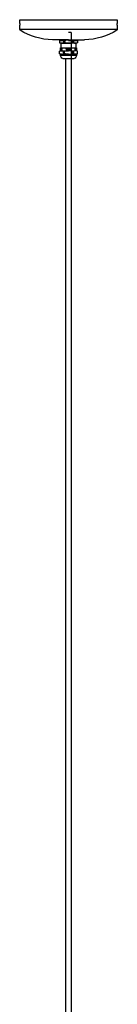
# Model space of a CAD drawing. Extents: x -1 to 2342, y 0 to 3904.
# Tile 2 of 4: x 392 to 514, y 1233 to 2466. Entities that reach past the tile are written whole.
import ezdxf

# ---------------------------------------------------------------- set-up
doc = ezdxf.new("R2010")
doc.units = 0
doc.header["$MEASUREMENT"] = 0
doc.layers.add('MAKE2D$VISIBILE$CURVE', color=7, linetype='CONTINUOUS')

msp = doc.modelspace()

# ---------------------------------------------------------------- linework, layer by layer
at = {"layer": 'MAKE2D$VISIBILE$CURVE', "color": 7}
for p, q in [((392.3, 2466.2), (513.7, 2466.2)), ((392.3, 2461.3), (392.3, 2466.2)), ((513.7, 2466.2), (513.7, 2461.3)), ((392.3, 2461.3), (392.3, 2459.2)), ((392.3, 2457.1), (392.3, 2459.2)), ((392.3, 2453.9), (392.3, 2457.1)), ((513.7, 2459.2), (513.7, 2461.3)), ((513.7, 2459.2), (513.7, 2457.1)), ((513.7, 2457.1), (513.7, 2453.9)), ((453, 2453.9), (392.3, 2453.9)), ((513.7, 2453.9), (453, 2453.9)), ((456.3, 2450.2), (453, 2450.2)), ((456.3, 2450.2), (456.3, 618.9)), ((449.7, 2441.2), (433, 2441.2)), ((441.9, 2440.1), (441.9, 2437.4)), ((443, 2441), (443.5, 2441)), ((443, 2440.2), (444.3, 2440.2)), ((443.7, 2436.7), (443, 2436.7)), ((443.1, 2427.2), (443.1, 2430.9)), ((443.6, 2430.9), (443.1, 2430.9)), ((443.1, 2430.1), (444.3, 2430.1)), ((443.1, 2428.6), (443.1, 2430.1)), ((444.3, 2429.9), (443.1, 2429.9)), ((443.1, 2428.8), (443.1, 2429.9)), ((443.1, 2429.7), (443.2, 2429.7)), ((443.1, 2428.8), (443.1, 2429.7)), ((443.2, 2429.7), (443.3, 2429.7)), ((443.2, 2429), (443.2, 2429.7)), ((443.2, 2429.7), (443.2, 2429)), ((443.2, 2429.7), (443.2, 2429.7)), ((443.2, 2429.4), (443.2, 2429.7)), ((443.2, 2429.7), (443.2, 2429.4)), ((443.2, 2429.4), (443.2, 2429.4)), ((443.2, 2429.3), (443.2, 2428.8)), ((443.2, 2429.3), (443.2, 2429.3)), ((443.2, 2429), (443.2, 2429.3)), ((443.3, 2429.7), (443.3, 2429.7)), ((443.3, 2429.1), (443.3, 2429.7)), ((443.3, 2429.7), (443.3, 2429.1)), ((443.3, 2429.7), (443.3, 2429)), ((443.4, 2429.7), (443.6, 2429.7)), ((443.4, 2429), (443.4, 2429.7)), ((443.5, 2429.6), (443.4, 2429.6)), ((443.4, 2429.6), (443.4, 2429)), ((443.5, 2441), (449.7, 2441)), ((443.5, 2429), (443.5, 2429.6)), ((443.5, 2429.6), (443.5, 2429)), ((443.6, 2429.6), (443.5, 2429.6)), ((443.6, 2430.9), (453, 2430.9)), ((443.6, 2429.7), (443.6, 2429)), ((443.6, 2429), (443.6, 2429.6)), ((443.7, 2431.1), (443.7, 2436.7)), ((443.9, 2431.2), (443.7, 2431.1)), ((443.7, 2429.9), (443.7, 2430.1)), ((443.7, 2429.7), (444, 2429.7)), ((443.7, 2429), (443.7, 2429.7)), ((443.7, 2429.6), (443.7, 2429.7)), ((443.7, 2429.6), (444, 2429.6)), ((443.8, 2429.6), (443.8, 2429)), ((443.8, 2429), (443.8, 2429.6)), ((443.8, 2429.6), (443.8, 2429.6)), ((443.9, 2431.2), (462.3, 2431.2)), ((443.9, 2429.6), (443.9, 2429)), ((443.9, 2429), (443.9, 2429.6)), ((443.9, 2429.6), (443.9, 2429.6)), ((444, 2429.7), (444, 2429)), ((444.1, 2429), (444.1, 2429.7)), ((444.1, 2429.7), (444.3, 2429.7)), ((444.1, 2429.6), (444.2, 2429.6)), ((444.2, 2429.6), (444.2, 2429.4)), ((444.3, 2429.6), (444.2, 2429.6)), ((444.2, 2429.4), (444.3, 2429.4)), ((444.2, 2429.3), (444.2, 2429.1)), ((444.3, 2429.3), (444.2, 2429.3)), ((444.3, 2440.2), (449.7, 2440.2)), ((444.3, 2436.7), (453, 2436.7)), ((444.3, 2430.7), (444.4, 2430.7)), ((444.3, 2430.1), (444.3, 2430.7)), ((444.3, 2429), (444.3, 2429.9)), ((444.3, 2429.7), (444.3, 2429.6)), ((444.3, 2429.6), (444.4, 2429.6)), ((444.3, 2429.4), (444.3, 2429.3)), ((444.4, 2430.7), (444.4, 2430.1)), ((444.4, 2430.1), (444.5, 2430.1)), ((444.4, 2429.9), (444.4, 2429.1)), ((444.5, 2429.9), (444.4, 2429.9)), ((444.8, 2429.6), (444.9, 2429.6)), ((446.7, 2440.1), (446.7, 2437.4)), ((448.2, 2440.1), (446.7, 2440.1)), ((448.2, 2437.4), (446.7, 2437.4)), ((449.7, 2440.2), (448.2, 2440.1)), ((448.2, 2440.1), (448.2, 2437.4)), ((449.7, 2441), (449.7, 2441.2)), ((453, 2441.2), (449.7, 2441.2)), ((449.7, 2441), (456.3, 2441)), ((449.7, 2440.2), (449.7, 2440.2)), ((450.1, 2429.6), (450.3, 2429.6)), ((453, 2430.1), (450.8, 2430.1)), ((454.8, 2429.9), (450.8, 2429.9)), ((450.8, 2428.8), (450.8, 2429.7)), ((450.8, 2429.7), (451, 2429.7)), ((450.8, 2429.6), (451, 2429.6)), ((451, 2429.7), (451, 2429.4)), ((451, 2429.4), (451.2, 2429.4)), ((451.2, 2429.3), (451, 2429.3)), ((451, 2428.8), (451, 2429.3)), ((451.2, 2429.4), (451.2, 2429.7)), ((451.2, 2429.7), (451.4, 2429.7)), ((451.2, 2429.6), (451.4, 2429.6)), ((451.2, 2429), (451.2, 2429.3)), ((451.4, 2429.7), (451.4, 2429)), ((451.5, 2429), (451.5, 2429.7)), ((451.5, 2429.7), (451.7, 2429.7)), ((451.5, 2429.6), (451.7, 2429.6)), ((451.7, 2429.7), (451.7, 2429.1)), ((451.9, 2429.1), (451.9, 2429.7)), ((451.9, 2429.7), (452.1, 2429.7)), ((451.9, 2429.6), (452.1, 2429.6)), ((452.1, 2429.7), (452.1, 2429)), ((452.2, 2429), (452.2, 2429.7)), ((452.2, 2429.7), (453.2, 2429.7)), ((452.2, 2429.6), (453, 2429.6)), ((452.4, 2429.6), (452.4, 2429)), ((452.6, 2429.6), (452.4, 2429.6)), ((452.6, 2429), (452.6, 2429.6)), ((452.8, 2429.6), (452.8, 2429)), ((452.9, 2429.6), (452.8, 2429.6)), ((452.9, 2429), (452.9, 2429.6)), ((453, 2441.2), (456.3, 2441.2)), ((453, 2440.2), (461.7, 2440.2)), ((461.7, 2436.7), (453, 2436.7)), ((453, 2430.9), (462.4, 2430.9)), ((453, 2430.1), (454.8, 2430.1)), ((453, 2429.6), (453.2, 2429.6)), ((453.2, 2429.7), (453.2, 2429)), ((453.3, 2429), (453.3, 2429.7)), ((453.3, 2429.7), (454.2, 2429.7)), ((453.3, 2429.6), (454.2, 2429.6)), ((453.5, 2429.6), (453.5, 2429)), ((453.6, 2429.6), (453.5, 2429.6)), ((453.6, 2429), (453.6, 2429.6)), ((453.9, 2429.6), (453.9, 2429)), ((454, 2429.6), (453.9, 2429.6)), ((454, 2429), (454, 2429.6)), ((454.2, 2429.7), (454.2, 2429)), ((454.4, 2429), (454.4, 2429.7)), ((454.4, 2429.7), (454.7, 2429.7)), ((454.4, 2429.6), (455.1, 2429.6)), ((454.6, 2429.6), (454.6, 2429.4)), ((454.7, 2429.6), (454.6, 2429.6)), ((454.6, 2429.4), (454.7, 2429.4)), ((454.6, 2429.3), (454.6, 2429.1)), ((454.7, 2429.3), (454.6, 2429.3)), ((454.7, 2429.7), (454.7, 2429.6)), ((454.7, 2429.4), (454.7, 2429.3)), ((454.8, 2430.7), (455.1, 2430.7)), ((454.8, 2430.1), (454.8, 2430.7)), ((454.8, 2429), (454.8, 2429.9)), ((455.1, 2430.7), (455.1, 2430.1)), ((455.1, 2430.1), (455.2, 2430.1)), ((455.1, 2429.9), (455.1, 2429.1)), ((455.2, 2429.9), (455.1, 2429.9)), ((455.7, 2429.6), (455.9, 2429.6)), ((456.3, 2441.2), (473, 2441.2)), ((456.3, 2441), (463, 2441)), ((459.2, 2440.1), (457.8, 2440.1)), ((457.8, 2440.1), (457.8, 2437.4)), ((457.8, 2437.4), (459.2, 2437.4)), ((459.2, 2440.1), (459.2, 2437.4)), ((461.1, 2429.6), (461.2, 2429.6)), ((461.5, 2430.1), (462.8, 2430.1)), ((462.8, 2429.9), (461.5, 2429.9)), ((461.5, 2428.8), (461.5, 2429.7)), ((461.5, 2429.7), (461.6, 2429.7)), ((461.5, 2429.6), (461.6, 2429.6)), ((461.6, 2429.7), (461.6, 2429.4)), ((461.6, 2429.4), (461.7, 2429.4)), ((461.6, 2429.3), (461.6, 2428.8)), ((461.7, 2429.3), (461.6, 2429.3)), ((461.7, 2440.2), (463, 2440.2)), ((462.3, 2436.7), (461.7, 2436.7)), ((461.7, 2429.4), (461.7, 2429.7)), ((461.7, 2429.7), (461.8, 2429.7)), ((461.7, 2429.6), (461.8, 2429.6)), ((461.7, 2429), (461.7, 2429.3)), ((461.8, 2429), (461.8, 2429.7)), ((461.8, 2429.7), (461.8, 2429)), ((461.8, 2429.7), (461.9, 2429.7)), ((461.8, 2429.6), (461.9, 2429.6)), ((461.9, 2429.7), (461.9, 2429.1)), ((462, 2429.1), (462, 2429.7)), ((462, 2429.7), (462.1, 2429.7)), ((462, 2429.6), (462.1, 2429.6)), ((462.1, 2429.7), (462.5, 2429.7)), ((462.1, 2429), (462.1, 2429.7)), ((462.1, 2429.7), (462.1, 2429)), ((462.1, 2429.6), (462.3, 2429.6)), ((462.2, 2429.6), (462.2, 2429)), ((462.3, 2429.6), (462.2, 2429.6)), ((462.3, 2436.7), (462.3, 2431.2)), ((463, 2436.7), (462.3, 2436.7)), ((462.3, 2431.2), (462.6, 2431.2)), ((462.3, 2430.1), (462.3, 2429.9)), ((462.3, 2429.7), (462.3, 2429.6)), ((462.3, 2429), (462.3, 2429.6)), ((462.4, 2429.6), (462.4, 2429)), ((462.4, 2429.6), (462.4, 2429.6)), ((462.4, 2429), (462.4, 2429.6)), ((462.5, 2429.7), (462.5, 2429)), ((462.5, 2429.7), (462.7, 2429.7)), ((462.5, 2429), (462.5, 2429.7)), ((462.6, 2429.6), (462.6, 2429)), ((462.6, 2429.6), (462.6, 2429.6)), ((462.6, 2429), (462.6, 2429.6)), ((462.6, 2429.6), (462.6, 2429)), ((462.7, 2429.6), (462.6, 2429.6)), ((462.7, 2429.7), (462.8, 2429.7)), ((462.7, 2429), (462.7, 2429.7)), ((462.7, 2429.7), (462.7, 2429)), ((462.7, 2429), (462.7, 2429.6)), ((462.8, 2430.7), (462.8, 2430.1)), ((462.8, 2430.7), (462.8, 2430.7)), ((462.8, 2430.1), (462.8, 2430.7)), ((462.8, 2430.1), (462.9, 2430.1)), ((462.8, 2429.9), (462.8, 2429.1)), ((462.9, 2429.9), (462.8, 2429.9)), ((462.8, 2429), (462.8, 2429.9)), ((462.8, 2429.7), (462.8, 2429.6)), ((462.8, 2429.6), (462.8, 2429.4)), ((462.8, 2429.6), (462.8, 2429.6)), ((462.8, 2429.4), (462.8, 2429.3)), ((462.8, 2429.4), (462.8, 2429.4)), ((462.8, 2429.3), (462.8, 2429.1)), ((462.8, 2429.3), (462.8, 2429.3)), ((462.9, 2430.9), (462.9, 2427.2)), ((462.9, 2430.1), (462.9, 2428.6)), ((462.9, 2428.8), (462.9, 2429.9)), ((464.1, 2437.4), (463, 2436.7)), ((464.1, 2440.1), (464.1, 2440.1)), ((464.1, 2440.1), (464.1, 2437.4)), ((464.1, 2440.1), (464.1, 2437.4)), ((464.1, 2437.4), (464.1, 2437.4)), ((441.9, 2423.4), (441.9, 2426.9)), ((441.9, 2423.4), (441.9, 2426.9)), ((441.9, 2426.9), (441.9, 2426.9)), ((443, 2423.2), (441.9, 2423.4)), ((441.9, 2423.4), (441.9, 2423.4)), ((443, 2427.2), (443.1, 2427.2)), ((443, 2423.2), (443.1, 2423.2)), ((443.1, 2428.1), (443.1, 2428.6)), ((443.2, 2428.1), (443.1, 2428.1)), ((443.1, 2423.2), (444.3, 2423.2)), ((443.1, 2422), (443.1, 2423.2)), ((443.1, 2422), (443.6, 2422)), ((443.1, 2421.5), (443.6, 2421.5)), ((443.3, 2429), (443.2, 2429)), ((443.2, 2429), (443.2, 2429)), ((443.2, 2428.8), (444.5, 2428.8)), ((444.5, 2428.6), (443.2, 2428.6)), ((443.2, 2428.6), (443.2, 2428.1)), ((443.3, 2429.1), (443.3, 2429.1)), ((443.4, 2429), (443.4, 2429)), ((443.5, 2429), (443.5, 2429)), ((443.6, 2429), (443.6, 2429)), ((443.6, 2422), (453, 2422)), ((443.6, 2422), (443.6, 2421.5)), ((443.8, 2429), (443.7, 2429)), ((443.9, 2429), (443.8, 2429)), ((444, 2429), (443.9, 2429)), ((444.3, 2429), (444.1, 2429)), ((444.2, 2429.1), (444.3, 2429.1)), ((444.3, 2429.1), (444.3, 2429)), ((444.5, 2429), (444.3, 2429)), ((444.3, 2427.2), (453, 2427.2)), ((444.3, 2423.2), (453, 2423.2)), ((444.4, 2429.1), (444.5, 2429.1)), ((444.5, 2429.1), (444.5, 2429)), ((445.8, 2417.7), (446.2, 2417.7)), ((446.2, 2417.7), (449.7, 2417.7)), ((448.2, 2426.9), (446.7, 2426.9)), ((446.7, 2423.4), (446.7, 2426.9)), ((448.2, 2423.4), (446.7, 2423.4)), ((448.2, 2423.4), (448.2, 2426.9)), ((449.7, 2417.7), (456.3, 2417.7)), ((449.7, 619.2), (449.7, 2417.7)), ((450.8, 2428.6), (450.8, 2428.1)), ((450.8, 2428.1), (451, 2428.1)), ((451, 2428.8), (455.2, 2428.8)), ((451, 2428.6), (451, 2428.1)), ((451, 2428.6), (453, 2428.6)), ((451.4, 2429), (451.2, 2429)), ((452.1, 2429), (451.5, 2429)), ((451.7, 2429.1), (451.9, 2429.1)), ((452.4, 2429), (452.2, 2429)), ((452.8, 2429), (452.6, 2429)), ((453.2, 2429), (452.9, 2429)), ((455.2, 2428.6), (453, 2428.6)), ((456.3, 2427.1), (453, 2427.2)), ((453, 2423.2), (461.7, 2423.2)), ((453, 2422), (462.9, 2422)), ((453.5, 2429), (453.3, 2429)), ((453.9, 2429), (453.6, 2429)), ((454.2, 2429), (454, 2429)), ((454.7, 2429), (454.4, 2429)), ((454.6, 2429.1), (454.7, 2429.1)), ((454.7, 2429.1), (454.7, 2429)), ((455.2, 2429), (454.8, 2429)), ((455.1, 2429.1), (455.2, 2429.1)), ((455.2, 2429.1), (455.2, 2429)), ((457.8, 2426.9), (456.3, 2427.1)), ((456.3, 2417.7), (460.1, 2417.7)), ((459.2, 2426.9), (457.8, 2426.9)), ((457.8, 2423.4), (457.8, 2426.9)), ((459.2, 2423.4), (457.8, 2423.4)), ((459.2, 2426.9), (459.2, 2423.4)), ((461.5, 2428.1), (461.5, 2428.6)), ((461.6, 2428.1), (461.5, 2428.1)), ((461.6, 2428.8), (462.9, 2428.8)), ((462.9, 2428.6), (461.6, 2428.6)), ((461.6, 2428.6), (461.6, 2428.1)), ((461.8, 2429), (461.7, 2429)), ((463, 2423.2), (461.7, 2423.2)), ((462.1, 2429), (461.8, 2429)), ((461.9, 2429.1), (462, 2429.1)), ((462.2, 2429), (462.1, 2429)), ((462.4, 2429), (462.3, 2429)), ((462.5, 2429), (462.4, 2429)), ((462.6, 2429), (462.5, 2429)), ((462.6, 2429), (462.6, 2429)), ((462.8, 2429), (462.7, 2429)), ((462.7, 2429), (462.7, 2429)), ((462.8, 2429.1), (462.8, 2429.1)), ((462.8, 2429.1), (462.8, 2429)), ((462.8, 2429.1), (462.9, 2429.1)), ((462.9, 2429), (462.8, 2429)), ((462.9, 2429.1), (462.9, 2429)), ((462.9, 2427.2), (463, 2427.2)), ((462.9, 2423.2), (462.9, 2422)), ((464.1, 2423.4), (464.1, 2426.9))]:
    msp.add_line(p, q, dxfattribs=at)
for centre, radius, start, end in [((393.2, 2453.9), 0.9, 180, 237.2127), ((444.4, 2420.3), 19.9, 90.1956, 97.1486), ((444.5, 2442.1), 5.34, 241.7355, 268.7248), ((443.9, 2430.9), 0.306, 128.4685, 180.3423), ((444.2, 2429.4), 0.636, 301.8428, 58.1572), ((450.8, 2429.4), 0.731, 90, 270.5698), ((450.8, 2429.4), 0.541, 90.0058, 270.7644), ((452.9, 2456.4), 19.6, 270.3971, 284.6223), ((455.2, 2429.4), 0.54, 270.006, 89.994), ((461.7, 2420.3), 19.9, 90.1956, 97.1486), ((461.8, 2442.1), 5.34, 241.7355, 268.7248), ((444.3, 2413.9), 13.3, 79.2336, 89.6784), ((444.3, 2436.5), 13.3, 270.3216, 280.7664), ((452.9, 2475.8), 52.6, 270.1498, 275.4072), ((461.7, 2413.9), 13.3, 90.3216, 100.7664), ((461.6, 2413.9), 13.3, 79.2336, 89.6784), ((461.6, 2436.5), 13.3, 270.3216, 280.7664)]:
    msp.add_arc(centre, radius, start, end, dxfattribs=at)
at = {"layer": 'MAKE2D$VISIBILE$CURVE', "color": 7, "extrusion": (0, 0, -1)}
for centre, radius, start, end in [((-433, 2515.6), 74.4, 270, 302.7873), ((-473, 2515.6), 74.4, 237.2127, 270), ((-512.8, 2453.9), 0.9, 180, 237.2127), ((-443.7, 2441), 0.75, 270, 360), ((-444.3, 2420.3), 19.9, 90.1956, 97.1486), ((-444.2, 2442.1), 5.35, 241.7796, 268.6808), ((-444.1, 2429.4), 0.853, 120.9483, 239.0517), ((-453.1, 2456.4), 19.7, 270.4127, 284.6066), ((-450.8, 2429.4), 0.731, 269.4128, 73.7327), ((-452.9, 2361), 79.2, 90.0946, 93.5813), ((-455.2, 2429.4), 0.731, 90, 270), ((-461.9, 2429.4), 0.851, 300.5686, 59.131), ((-461.8, 2429.4), 0.634, 301.3261, 58.2677), ((-461.6, 2420.3), 19.9, 90.1956, 97.1486), ((-461.5, 2442.1), 5.35, 241.7796, 268.6808), ((-461.5, 2442.1), 5.4, 241.8378, 267.5984), ((-462.2, 2441), 0.75, 180, 270), ((-462.6, 2430.9), 0.3, 90, 180), ((-444.4, 2413.9), 13.3, 79.2336, 89.6784), ((-444.4, 2436.5), 13.3, 270.3216, 280.7664), ((-447.1, 2421.5), 4, 287.7304, 360), ((-453.1, 2374.7), 52.5, 84.5883, 89.8546), ((-453.1, 2475.7), 52.5, 270.1454, 275.4117), ((-461.7, 2436.5), 13.3, 270.3216, 280.7664), ((-458.9, 2421.5), 4, 180, 252.2696), ((-458.9, 2421.5), 4, 172.9783, 180)]:
    msp.add_arc(centre, radius, start, end, dxfattribs=at)

doc.saveas('drawing.dxf')
